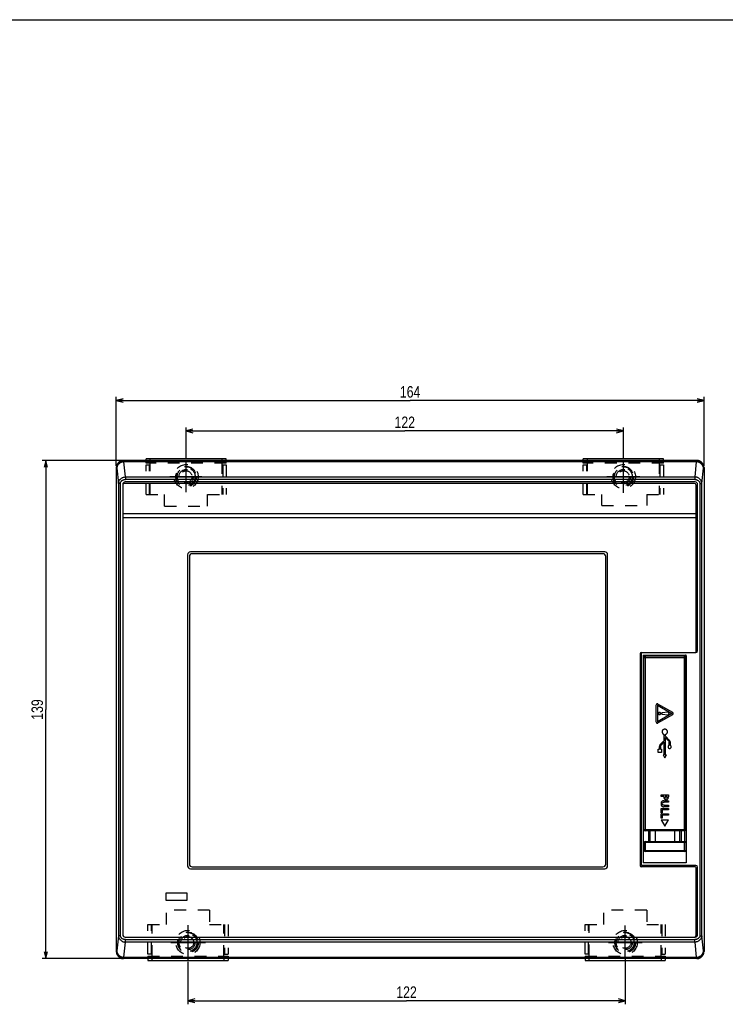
# Model space of a CAD drawing. Extents: x 0 to 594, y 0 to 420.
# Tile 4 of 4: x 127 to 324, y 145 to 420. Entities that reach past the tile are written whole.
import ezdxf
from ezdxf.enums import TextEntityAlignment as Align

# ---------------------------------------------------------------- set-up
doc = ezdxf.new("R2010")
doc.units = 0
doc.header["$LTSCALE"] = 32.67
doc.linetypes.add('CENTER', pattern=[0.6, 0.375, -0.075, 0.075, -0.075])
doc.linetypes.add('HIDDEN', pattern=[0.2, 0.1, -0.1])
doc.layers.get('0').update_dxf_attribs({"linetype": 'CONTINUOUS'})
for name, color, linetype in [('DEFAULT_1', 7, 'CENTER'), ('DEFAULT_2', 8, 'HIDDEN'), ('DIM', 7, 'CONTINUOUS')]:
    doc.layers.add(name, color=color, linetype=linetype)
doc.styles.get("Standard").update_dxf_attribs({"font": 'txt', "width": 0.8})
doc.dimstyles.get("Standard").update_dxf_attribs({"dimtxt": 2.5, "dimasz": 2.5, "dimexe": 1.25, "dimexo": 0.625, "dimtad": 1, "dimcen": 2.5, "dimazin": 3, "dimtfac": 1, "dimtmove": 0, "dimatfit": 3})

# ---------------------------------------------------------------- blocks, each defined once
blk = doc.blocks.new('_OPEN')
at = {"color": 0, "linetype": 'BYBLOCK'}
for p, q in [((0, 0), (-1, 0.26)), ((-1, -0.26), (0, 0)), ((-1, 0), (0, 0))]:
    blk.add_line(p, q, dxfattribs=at)
blk = doc.blocks.new('*D3')
at = {"layer": 'DIM', "color": 2, "linetype": 'CONTINUOUS'}
for p, q in [((153.65, 295.5), (153.65, 314.75)), ((153.65, 313.75), (235.65, 313.75)), ((317.65, 313.75), (235.65, 313.75)), ((317.65, 295.5), (317.65, 314.75))]:
    blk.add_line(p, q, dxfattribs=at)
at = {"layer": 'DIM', "color": 2, "linetype": 'CONTINUOUS', "xscale": 1.9, "yscale": 1.9, "zscale": 1.9, "rotation": 180}
blk.add_blockref('_OPEN', (153.65, 313.75), dxfattribs=at)
at = {"layer": 'DIM', "color": 2, "linetype": 'CONTINUOUS', "xscale": 1.9, "yscale": 1.9, "zscale": 1.9}
blk.add_blockref('_OPEN', (317.65, 313.75), dxfattribs=at)
at = {"layer": 'DIM', "color": 2, "linetype": 'CONTINUOUS', "width": 0.8}
blk.add_text('164', height=3.2, dxfattribs=at).set_placement((235.65, 314.55), align=Align.CENTER)
blk = doc.blocks.new('*D4')
at = {"layer": 'DIM', "color": 2, "linetype": 'CONTINUOUS'}
for p, q in [((173.15, 297.33), (173.15, 306.25)), ((173.15, 305.25), (234.15, 305.25)), ((295.15, 305.25), (234.15, 305.25)), ((295.15, 297.56), (295.15, 306.25))]:
    blk.add_line(p, q, dxfattribs=at)
at = {"layer": 'DIM', "color": 2, "linetype": 'CONTINUOUS', "xscale": 1.9, "yscale": 1.9, "zscale": 1.9, "rotation": 180}
blk.add_blockref('_OPEN', (173.15, 305.25), dxfattribs=at)
at = {"layer": 'DIM', "color": 2, "linetype": 'CONTINUOUS', "xscale": 1.9, "yscale": 1.9, "zscale": 1.9}
blk.add_blockref('_OPEN', (295.15, 305.25), dxfattribs=at)
at = {"layer": 'DIM', "color": 2, "linetype": 'CONTINUOUS', "width": 0.8}
blk.add_text('122', height=3.2, dxfattribs=at).set_placement((234.15, 306.05), align=Align.CENTER)
blk = doc.blocks.new('*D5')
at = {"layer": 'DIM', "color": 2, "linetype": 'CONTINUOUS'}
for p, q in [((155.15, 297), (133, 297)), ((134, 297), (134, 227.5)), ((134, 158), (134, 227.5)), ((155.15, 158), (133, 158))]:
    blk.add_line(p, q, dxfattribs=at)
at = {"layer": 'DIM', "color": 2, "linetype": 'CONTINUOUS', "xscale": 1.9, "yscale": 1.9, "zscale": 1.9}
for p, rotation in [((134, 297), 90), ((134, 158), 270)]:
    blk.add_blockref('_OPEN', p, dxfattribs=dict(at, rotation=rotation))
at = {"layer": 'DIM', "color": 2, "linetype": 'CONTINUOUS', "width": 0.8}
blk.add_text('139', height=3.2, rotation=90, dxfattribs=at).set_placement((133.2, 227.5), align=Align.CENTER)
blk = doc.blocks.new('*D6')
at = {"layer": 'DIM', "color": 2, "linetype": 'CONTINUOUS'}
for p, q in [((173.65, 157.07), (173.65, 145.25)), ((295.65, 157.94), (295.65, 145.25)), ((173.65, 146.25), (234.65, 146.25)), ((295.65, 146.25), (234.65, 146.25))]:
    blk.add_line(p, q, dxfattribs=at)
at = {"layer": 'DIM', "color": 2, "linetype": 'CONTINUOUS', "xscale": 1.9, "yscale": 1.9, "zscale": 1.9, "rotation": 180}
blk.add_blockref('_OPEN', (173.65, 146.25), dxfattribs=at)
at = {"layer": 'DIM', "color": 2, "linetype": 'CONTINUOUS', "xscale": 1.9, "yscale": 1.9, "zscale": 1.9}
blk.add_blockref('_OPEN', (295.65, 146.25), dxfattribs=at)
at = {"layer": 'DIM', "color": 2, "linetype": 'CONTINUOUS', "width": 0.8}
blk.add_text('122', height=3.2, dxfattribs=at).set_placement((234.65, 147.05), align=Align.CENTER)

msp = doc.modelspace()

# ---------------------------------------------------------------- linework, layer by layer
at = {"color": 7, "linetype": 'CONTINUOUS'}
for p, q in [((0, 420), (594, 420)), ((315.653, 296.997), (155.653, 296.997)), ((161.953, 296.497), (161.953, 297.497)), ((184.353, 297.497), (161.953, 297.497)), ((161.953, 296.997), (161.953, 297.497)), ((184.353, 297.497), (161.953, 297.497)), ((163.153, 296.497), (163.153, 297.497)), ((163.153, 296.997), (163.153, 297.497)), ((183.153, 297.497), (183.153, 296.497)), ((183.153, 297.497), (183.153, 296.997)), ((184.353, 296.497), (184.353, 297.497)), ((184.353, 296.997), (184.353, 297.497)), ((283.953, 296.497), (283.953, 297.497)), ((306.353, 297.497), (283.953, 297.497)), ((283.953, 296.997), (283.953, 297.497)), ((306.353, 297.497), (283.953, 297.497)), ((285.153, 296.497), (285.153, 297.497)), ((285.153, 296.997), (285.153, 297.497)), ((305.153, 297.497), (305.153, 296.497)), ((305.153, 297.497), (305.153, 296.997)), ((306.353, 296.497), (306.353, 297.497)), ((306.353, 296.997), (306.353, 297.497)), ((153.653, 294.997), (153.653, 159.997)), ((317.653, 294.997), (317.653, 159.997)), ((155.453, 290.297), (155.453, 164.697)), ((314.953, 290.597), (155.953, 290.597)), ((315.153, 290.997), (156.153, 290.997)), ((315.453, 243.697), (315.453, 290.097)), ((315.853, 243.897), (315.853, 290.297)), ((315.453, 282.097), (155.453, 282.097)), ((155.453, 281.097), (315.453, 281.097)), ((173.553, 270.697), (173.553, 183.897)), ((174.053, 270.197), (174.053, 184.397)), ((289.953, 271.497), (174.353, 271.497)), ((289.453, 270.997), (174.853, 270.997)), ((290.253, 184.397), (290.253, 270.197)), ((290.753, 183.897), (290.753, 270.697)), ((299.803, 243.097), (299.803, 183.897)), ((300.103, 243.397), (315.353, 243.397)), ((300.203, 184.097), (300.203, 243.297)), ((300.703, 242.697), (312.503, 242.697)), ((300.703, 242.697), (300.703, 184.697)), ((300.903, 193.997), (300.903, 242.097)), ((312.203, 242.397), (301.203, 242.397)), ((302.903, 242.697), (302.903, 242.397)), ((310.503, 242.397), (310.503, 242.697)), ((312.503, 193.997), (312.503, 242.097)), ((312.703, 242.497), (312.703, 184.697)), ((300.703, 238.047), (300.903, 238.047)), ((300.903, 235.297), (300.703, 235.297)), ((312.703, 235.297), (312.503, 235.297)), ((300.703, 233.297), (300.903, 233.297)), ((312.503, 233.297), (312.703, 233.297)), ((304.347, 224.005), (304.347, 228.793)), ((304.7, 228.719), (308.661, 226.398)), ((304.7, 228.719), (304.7, 224.076)), ((308.906, 226.64), (304.801, 229.045)), ((300.703, 227.697), (300.903, 227.697)), ((308.661, 226.398), (304.7, 224.076)), ((304.801, 223.752), (308.906, 226.156)), ((307.544, 226.756), (305.992, 226.583)), ((305.992, 226.215), (307.544, 226.042)), ((312.503, 227.697), (312.703, 227.697)), ((306.555, 219.056), (306.555, 220.549)), ((306.853, 220.549), (306.853, 220.335)), ((308.04, 218.894), (306.975, 220.025)), ((305.207, 216.413), (305.207, 217.206)), ((306.434, 218.748), (305.368, 217.616)), ((305.503, 217.148), (305.503, 216.413)), ((305.624, 217.456), (306.555, 218.446)), ((306.555, 214.837), (306.555, 218.446)), ((306.853, 219.722), (307.783, 218.732)), ((306.853, 219.722), (306.853, 214.837)), ((307.906, 217.512), (307.906, 218.424)), ((308.202, 218.484), (308.202, 217.512)), ((304.903, 216.413), (305.207, 216.413)), ((304.903, 215.513), (304.903, 216.413)), ((305.805, 215.513), (304.903, 215.513)), ((305.503, 216.413), (305.805, 216.413)), ((305.805, 216.413), (305.805, 215.513)), ((306.254, 214.837), (306.555, 214.837)), ((306.254, 214.837), (306.704, 214.06)), ((306.704, 214.06), (307.155, 214.837)), ((306.853, 214.837), (307.155, 214.837)), ((300.903, 206.697), (300.703, 206.697)), ((312.703, 206.697), (312.503, 206.697)), ((305.703, 203.684), (307.702, 203.684)), ((305.703, 203.283), (305.703, 203.684)), ((307.702, 203.684), (307.702, 203.176)), ((306.462, 203.283), (305.703, 203.283)), ((306.425, 202.025), (307.702, 202.025)), ((306.462, 203.114), (306.462, 203.283)), ((307.702, 201.624), (306.548, 201.624)), ((306.548, 200.794), (307.702, 200.794)), ((307.387, 203.283), (306.777, 203.283)), ((306.777, 203.283), (306.777, 203.142)), ((307.387, 203.142), (307.387, 203.283)), ((307.702, 202.025), (307.702, 201.624)), ((307.702, 200.794), (307.702, 200.393)), ((305.703, 199.893), (307.702, 199.893)), ((305.703, 198.716), (305.703, 199.893)), ((306.018, 198.716), (305.703, 198.716)), ((305.703, 198.407), (307.702, 198.407)), ((305.703, 197.23), (305.703, 198.407)), ((307.702, 199.492), (306.018, 199.492)), ((306.018, 199.492), (306.018, 198.716)), ((307.702, 198.006), (306.018, 198.006)), ((306.018, 198.006), (306.018, 197.23)), ((307.702, 200.393), (306.425, 200.393)), ((307.702, 199.893), (307.702, 199.492)), ((307.702, 198.407), (307.702, 198.006)), ((306.018, 197.23), (305.703, 197.23)), ((305.703, 196.707), (307.704, 196.707)), ((305.703, 196.707), (306.703, 194.974)), ((306.703, 194.974), (307.704, 196.707)), ((312.203, 193.697), (301.203, 193.697)), ((302.248, 190.697), (302.248, 193.697)), ((303.998, 193.697), (303.998, 190.697)), ((309.498, 190.697), (309.498, 193.697)), ((311.248, 193.697), (311.248, 190.697)), ((300.948, 188.197), (300.948, 190.397)), ((301.248, 190.697), (312.248, 190.697)), ((312.548, 190.397), (312.548, 188.197)), ((300.703, 188.697), (300.948, 188.697)), ((312.248, 187.897), (301.248, 187.897)), ((312.548, 188.697), (312.703, 188.697)), ((312.703, 184.697), (300.703, 184.697)), ((174.353, 183.097), (289.953, 183.097)), ((174.853, 183.597), (289.453, 183.597)), ((315.153, 183.597), (300.103, 183.597)), ((315.353, 183.997), (300.303, 183.997)), ((315.453, 164.497), (315.453, 183.297)), ((315.853, 164.697), (315.853, 183.497)), ((167.453, 176.297), (167.453, 174.297)), ((173.453, 176.297), (167.453, 176.297)), ((173.453, 174.297), (173.453, 176.297)), ((167.453, 174.297), (173.453, 174.297)), ((156.153, 163.997), (315.153, 163.997)), ((315.653, 157.997), (155.653, 157.997)), ((162.453, 158.497), (162.453, 157.497)), ((162.453, 157.997), (162.453, 157.497)), ((162.453, 157.497), (184.853, 157.497)), ((162.453, 157.497), (184.853, 157.497)), ((163.653, 157.497), (163.653, 158.497)), ((163.653, 157.497), (163.653, 157.997)), ((183.653, 158.497), (183.653, 157.497)), ((183.653, 157.997), (183.653, 157.497)), ((184.853, 158.497), (184.853, 157.497)), ((184.853, 157.997), (184.853, 157.497)), ((284.453, 158.497), (284.453, 157.497)), ((284.453, 157.997), (284.453, 157.497)), ((284.453, 157.497), (306.853, 157.497)), ((284.453, 157.497), (306.853, 157.497)), ((285.653, 157.497), (285.653, 158.497)), ((285.653, 157.497), (285.653, 157.997)), ((305.653, 158.497), (305.653, 157.497)), ((305.653, 157.997), (305.653, 157.497)), ((306.853, 158.497), (306.853, 157.497)), ((306.853, 157.997), (306.853, 157.497))]:
    msp.add_line(p, q, dxfattribs=at)
at = {"color": 9, "linetype": 'CONTINUOUS'}
for p, q in [((155.748, 296.903), (155.653, 296.997)), ((155.811, 296.903), (155.748, 296.903)), ((155.811, 296.903), (155.811, 296.615)), ((155.811, 296.903), (315.559, 296.903)), ((315.495, 296.615), (315.495, 296.903)), ((315.653, 296.997), (315.559, 296.903)), ((153.653, 294.997), (153.785, 294.866)), ((153.785, 294.866), (154.234, 290.592)), ((155.811, 296.615), (155.713, 296.613)), ((156.253, 292.412), (155.811, 296.615)), ((315.495, 296.615), (155.811, 296.615)), ((315.495, 296.615), (315.054, 292.412)), ((315.594, 296.613), (315.495, 296.615)), ((317.073, 290.595), (317.522, 294.866)), ((317.522, 294.866), (317.653, 294.997)), ((156.253, 292.412), (156.254, 292.278)), ((156.253, 292.412), (315.054, 292.412)), ((314.431, 291.704), (156.253, 291.705)), ((156.254, 292.278), (156.255, 292.127)), ((156.255, 292.127), (156.255, 291.963)), ((315.054, 291.705), (314.431, 291.704)), ((315.054, 292.412), (315.053, 292.204)), ((315.053, 292.204), (315.054, 291.705)), ((154.234, 290.592), (154.236, 290.428)), ((154.236, 290.428), (154.237, 290.217)), ((154.237, 290.217), (154.237, 164.765)), ((317.07, 290.23), (317.071, 290.435)), ((317.07, 164.778), (317.07, 290.23)), ((317.071, 290.435), (317.073, 290.595)), ((312.503, 241.897), (300.903, 241.897)), ((301.203, 242.397), (301.203, 193.697)), ((312.203, 193.697), (312.203, 242.397)), ((312.503, 242.697), (312.503, 242.097)), ((300.703, 240.697), (300.903, 240.697)), ((312.503, 240.697), (312.703, 240.697)), ((300.703, 237.944), (300.903, 237.944)), ((300.703, 237.59), (300.903, 237.59)), ((312.503, 237.997), (312.703, 237.997)), ((300.903, 193.997), (312.503, 193.997)), ((302.548, 193.697), (302.548, 190.697)), ((310.948, 190.697), (310.948, 193.697)), ((312.303, 190.692), (312.303, 193.715)), ((312.548, 190.397), (300.948, 190.397)), ((301.248, 190.697), (301.248, 187.897)), ((312.248, 187.897), (312.248, 190.697)), ((300.948, 188.197), (312.548, 188.197)), ((154.234, 164.4), (153.785, 160.129)), ((154.236, 164.56), (154.234, 164.4)), ((154.237, 164.765), (154.236, 164.56)), ((155.811, 158.379), (156.253, 162.583)), ((156.254, 162.79), (156.253, 163.29)), ((156.253, 163.29), (315.054, 163.29)), ((156.253, 162.583), (156.254, 162.79)), ((315.054, 162.583), (156.253, 162.583)), ((315.052, 162.868), (315.052, 163.031)), ((315.053, 162.717), (315.052, 162.868)), ((315.054, 162.583), (315.053, 162.717)), ((315.054, 162.583), (315.495, 158.379)), ((317.071, 164.567), (317.07, 164.778)), ((317.073, 164.403), (317.071, 164.567)), ((317.522, 160.129), (317.073, 164.403)), ((153.785, 160.129), (153.653, 159.997)), ((317.653, 159.997), (317.522, 160.129)), ((155.653, 157.997), (155.748, 158.092)), ((155.713, 158.382), (155.811, 158.379)), ((315.495, 158.092), (155.748, 158.092)), ((155.811, 158.379), (155.811, 158.092)), ((155.811, 158.379), (315.495, 158.379)), ((315.495, 158.379), (315.594, 158.382)), ((315.495, 158.092), (315.495, 158.379)), ((315.495, 158.092), (315.559, 158.092)), ((315.559, 158.092), (315.653, 157.997))]:
    msp.add_line(p, q, dxfattribs=at)
at = {"color": 7, "linetype": 'CONTINUOUS'}
for points in [[(155.653, 296.997), (155.511, 296.992), (155.369, 296.977), (155.228, 296.952), (155.09, 296.916), (154.954, 296.871), (154.823, 296.817), (154.695, 296.753), (154.572, 296.68), (154.455, 296.598), (154.344, 296.509), (154.239, 296.412), (154.142, 296.307), (154.052, 296.196), (153.971, 296.079), (153.898, 295.956), (153.834, 295.828), (153.78, 295.696), (153.734, 295.561), (153.699, 295.423), (153.674, 295.282), (153.659, 295.14), (153.653, 294.997)], [(317.653, 294.997), (317.648, 295.14), (317.633, 295.282), (317.608, 295.423), (317.572, 295.561), (317.527, 295.696), (317.473, 295.828), (317.409, 295.956), (317.336, 296.079), (317.254, 296.196), (317.165, 296.307), (317.068, 296.412), (316.963, 296.509), (316.852, 296.599), (316.735, 296.68), (316.612, 296.753), (316.484, 296.817), (316.352, 296.871), (316.217, 296.916), (316.079, 296.952), (315.938, 296.977), (315.796, 296.992), (315.653, 296.997)], [(312.503, 235.997), (312.527, 235.998), (312.551, 235.999), (312.574, 236), (312.596, 236.002), (312.616, 236.004), (312.635, 236.007), (312.652, 236.011), (312.667, 236.014), (312.68, 236.019), (312.69, 236.023), (312.698, 236.028), (312.702, 236.033), (312.703, 236.037)], [(304.464, 229.053), (304.434, 229.028), (304.406, 228.995), (304.382, 228.954), (304.363, 228.906), (304.351, 228.852), (304.347, 228.793)], [(304.801, 229.045), (304.747, 229.072), (304.694, 229.089), (304.643, 229.098), (304.594, 229.098), (304.548, 229.09), (304.504, 229.075), (304.464, 229.053)], [(305.537, 226.4), (305.533, 226.453), (305.52, 226.505), (305.498, 226.553), (305.469, 226.598), (305.433, 226.637), (305.391, 226.67), (305.344, 226.695), (305.294, 226.712), (305.242, 226.72), (305.189, 226.72), (305.138, 226.711), (305.088, 226.694), (305.042, 226.669), (305.001, 226.636), (304.965, 226.597), (304.936, 226.553), (304.915, 226.504), (304.902, 226.452), (304.898, 226.399)], [(304.898, 226.399), (304.902, 226.345), (304.915, 226.293), (304.937, 226.244), (304.966, 226.2), (305.002, 226.161), (305.044, 226.128), (305.091, 226.103), (305.141, 226.086), (305.192, 226.078), (305.244, 226.078), (305.296, 226.087), (305.345, 226.104), (305.391, 226.129), (305.433, 226.162), (305.469, 226.201), (305.498, 226.245), (305.519, 226.294), (305.533, 226.346), (305.537, 226.4)], [(305.992, 226.583), (305.959, 226.578), (305.927, 226.566), (305.898, 226.548), (305.872, 226.525), (305.851, 226.498), (305.836, 226.467), (305.826, 226.435), (305.823, 226.4), (305.826, 226.366), (305.836, 226.333), (305.851, 226.302), (305.872, 226.275), (305.897, 226.252), (305.926, 226.233), (305.959, 226.221), (305.992, 226.215)], [(307.544, 226.042), (307.601, 226.049), (307.656, 226.066), (307.708, 226.091), (307.755, 226.124), (307.797, 226.165), (307.831, 226.211), (307.858, 226.262), (307.876, 226.317), (307.884, 226.373), (307.884, 226.43), (307.875, 226.486), (307.857, 226.539), (307.83, 226.59), (307.796, 226.635), (307.755, 226.675), (307.708, 226.708), (307.656, 226.733), (307.601, 226.749), (307.544, 226.756)], [(309.06, 226.398), (309.057, 226.436), (309.047, 226.476), (309.031, 226.515), (309.008, 226.552), (308.979, 226.585), (308.945, 226.615), (308.906, 226.64)], [(308.906, 226.156), (308.946, 226.182), (308.981, 226.212), (309.01, 226.245), (309.033, 226.282), (309.048, 226.321), (309.057, 226.36), (309.06, 226.398)], [(304.347, 224.005), (304.351, 223.945), (304.363, 223.89), (304.382, 223.842), (304.407, 223.801), (304.435, 223.769), (304.464, 223.745)], [(304.464, 223.745), (304.504, 223.723), (304.546, 223.708), (304.592, 223.7), (304.641, 223.7), (304.693, 223.708), (304.746, 223.725), (304.801, 223.752)], [(306.51, 222.01), (306.415, 221.978), (306.324, 221.933), (306.241, 221.876), (306.166, 221.808), (306.101, 221.731), (306.046, 221.646), (306.003, 221.554), (305.974, 221.456), (305.957, 221.356), (305.954, 221.255), (305.965, 221.154), (305.989, 221.056), (306.026, 220.963), (306.075, 220.876), (306.135, 220.795), (306.205, 220.723), (306.284, 220.662), (306.371, 220.611), (306.462, 220.573), (306.555, 220.549)], [(306.853, 220.549), (306.945, 220.573), (307.036, 220.61), (307.122, 220.661), (307.202, 220.722), (307.273, 220.795), (307.334, 220.876), (307.384, 220.965), (307.421, 221.06), (307.445, 221.157), (307.456, 221.256), (307.453, 221.354), (307.437, 221.451), (307.408, 221.546), (307.367, 221.638), (307.313, 221.724), (307.248, 221.803), (307.174, 221.871), (307.092, 221.928), (307.002, 221.974), (306.907, 222.008), (306.809, 222.029), (306.709, 222.036), (306.609, 222.03), (306.51, 222.01)], [(306.975, 220.025), (306.932, 220.078), (306.898, 220.138), (306.874, 220.202), (306.859, 220.268), (306.853, 220.335)], [(305.368, 217.616), (305.321, 217.559), (305.281, 217.496), (305.249, 217.428), (305.226, 217.356), (305.211, 217.282), (305.207, 217.206)], [(305.503, 217.148), (305.508, 217.213), (305.523, 217.278), (305.548, 217.341), (305.582, 217.401), (305.624, 217.456)], [(306.555, 219.056), (306.55, 218.99), (306.535, 218.925), (306.51, 218.861), (306.476, 218.802), (306.434, 218.748)], [(307.906, 217.512), (307.842, 217.484), (307.785, 217.447), (307.734, 217.403), (307.69, 217.351), (307.654, 217.292), (307.627, 217.227), (307.61, 217.16), (307.604, 217.09), (307.609, 217.021), (307.624, 216.954), (307.649, 216.891), (307.683, 216.833), (307.723, 216.782), (307.77, 216.737), (307.823, 216.7), (307.883, 216.671), (307.949, 216.65), (308.018, 216.639), (308.088, 216.639), (308.159, 216.65), (308.226, 216.671)], [(307.783, 218.732), (307.824, 218.682), (307.858, 218.625), (307.884, 218.561), (307.9, 218.494), (307.906, 218.424)], [(308.202, 218.484), (308.197, 218.559), (308.183, 218.633), (308.16, 218.705), (308.127, 218.773), (308.087, 218.836), (308.04, 218.894)], [(308.226, 216.671), (308.287, 216.702), (308.341, 216.739), (308.386, 216.783), (308.425, 216.833), (308.457, 216.888), (308.482, 216.949), (308.498, 217.015), (308.504, 217.085), (308.498, 217.155), (308.482, 217.224), (308.456, 217.29), (308.42, 217.349), (308.376, 217.401), (308.325, 217.446), (308.266, 217.484), (308.202, 217.512)], [(306.425, 202.025), (306.302, 202.019), (306.193, 202.003), (306.099, 201.976), (306.016, 201.941), (305.945, 201.898), (305.882, 201.847), (305.828, 201.787), (305.78, 201.716), (305.739, 201.632), (305.705, 201.53), (305.682, 201.41), (305.67, 201.277), (305.67, 201.141), (305.682, 201.008), (305.706, 200.888), (305.739, 200.786), (305.78, 200.701), (305.828, 200.631), (305.883, 200.571), (305.945, 200.52), (306.016, 200.477), (306.099, 200.442), (306.193, 200.415), (306.301, 200.399), (306.425, 200.393)], [(306.548, 200.794), (306.442, 200.798), (306.35, 200.809), (306.271, 200.827), (306.202, 200.852), (306.145, 200.883), (306.097, 200.919), (306.059, 200.96), (306.029, 201.006), (306.007, 201.058), (305.992, 201.116), (305.985, 201.183), (305.986, 201.252), (305.995, 201.319), (306.014, 201.38), (306.041, 201.433), (306.075, 201.478), (306.118, 201.517), (306.167, 201.549), (306.224, 201.575), (306.289, 201.596), (306.363, 201.612), (306.449, 201.621), (306.548, 201.624)], [(306.462, 203.114), (306.469, 202.975), (306.486, 202.854), (306.514, 202.75), (306.55, 202.661), (306.593, 202.585), (306.643, 202.521), (306.7, 202.467), (306.765, 202.422), (306.841, 202.386), (306.925, 202.361), (307.018, 202.347), (307.116, 202.343), (307.211, 202.351), (307.296, 202.371), (307.371, 202.4), (307.436, 202.438), (307.494, 202.486), (307.545, 202.545), (307.59, 202.615), (307.629, 202.698), (307.66, 202.794), (307.683, 202.905), (307.697, 203.032), (307.702, 203.176)], [(307.387, 203.142), (307.383, 203.065), (307.372, 202.998), (307.354, 202.941), (307.33, 202.892), (307.301, 202.852), (307.266, 202.819), (307.226, 202.794), (307.181, 202.776), (307.13, 202.765), (307.074, 202.761), (307.018, 202.765), (306.969, 202.777), (306.926, 202.795), (306.889, 202.82), (306.856, 202.853), (306.829, 202.894), (306.807, 202.942), (306.791, 202.999), (306.781, 203.065), (306.777, 203.142)], [(153.653, 159.997), (153.659, 159.855), (153.674, 159.713), (153.699, 159.572), (153.734, 159.434), (153.78, 159.298), (153.834, 159.166), (153.898, 159.039), (153.971, 158.916), (154.052, 158.799), (154.142, 158.688), (154.239, 158.583), (154.344, 158.486), (154.455, 158.396), (154.572, 158.315), (154.695, 158.242), (154.823, 158.178), (154.954, 158.124), (155.09, 158.078), (155.228, 158.043), (155.369, 158.018), (155.511, 158.003), (155.653, 157.997)], [(315.653, 157.997), (315.796, 158.003), (315.938, 158.018), (316.079, 158.043), (316.217, 158.078), (316.352, 158.124), (316.484, 158.178), (316.612, 158.242), (316.735, 158.315), (316.852, 158.396), (316.963, 158.486), (317.068, 158.583), (317.165, 158.688), (317.255, 158.799), (317.336, 158.916), (317.409, 159.039), (317.473, 159.166), (317.527, 159.298), (317.572, 159.434), (317.608, 159.572), (317.633, 159.713), (317.648, 159.855), (317.653, 159.997)]]:
    msp.add_lwpolyline(points, dxfattribs=at)
at = {"color": 9, "linetype": 'CONTINUOUS'}
for points in [[(155.748, 296.903), (155.676, 296.901), (155.604, 296.897), (155.532, 296.89), (155.46, 296.881), (155.389, 296.869), (155.318, 296.854), (155.248, 296.837), (155.179, 296.817), (155.11, 296.795), (155.042, 296.77), (154.975, 296.743), (154.91, 296.714), (154.845, 296.681), (154.782, 296.647), (154.719, 296.61), (154.659, 296.571), (154.599, 296.53), (154.542, 296.487), (154.486, 296.442), (154.432, 296.395), (154.379, 296.345), (154.328, 296.294), (154.28, 296.241), (154.233, 296.186), (154.187, 296.129), (154.144, 296.071), (154.103, 296.01), (154.064, 295.948), (154.028, 295.885), (153.994, 295.821), (153.959, 295.747), (153.927, 295.673), (153.902, 295.607), (153.879, 295.541), (153.858, 295.472), (153.84, 295.404), (153.825, 295.335), (153.812, 295.268), (153.804, 295.219), (153.798, 295.171), (153.793, 295.133), (153.79, 295.095), (153.787, 295.052), (153.785, 295.01), (153.784, 294.962), (153.784, 294.919), (153.784, 294.888), (153.785, 294.866)], [(155.713, 296.613), (155.717, 296.671), (155.721, 296.723), (155.725, 296.77), (155.73, 296.81), (155.734, 296.843), (155.739, 296.87), (155.743, 296.89), (155.748, 296.903)], [(317.522, 294.866), (317.523, 294.917), (317.522, 295.002), (317.518, 295.084), (317.509, 295.173), (317.494, 295.276), (317.475, 295.369), (317.447, 295.479), (317.409, 295.596), (317.374, 295.688), (317.328, 295.791), (317.27, 295.901), (317.2, 296.016), (317.126, 296.12), (317.042, 296.224), (316.947, 296.326), (316.844, 296.422), (316.735, 296.51), (316.619, 296.59), (316.499, 296.662), (316.373, 296.725), (316.243, 296.779), (316.11, 296.823), (315.974, 296.858), (315.837, 296.883), (315.699, 296.898), (315.559, 296.903)], [(315.594, 296.613), (315.59, 296.671), (315.586, 296.723), (315.582, 296.77), (315.577, 296.81), (315.573, 296.843), (315.568, 296.87), (315.564, 296.89), (315.559, 296.903)], [(155.713, 296.613), (155.572, 296.605), (155.433, 296.586), (155.294, 296.557), (155.159, 296.518), (155.027, 296.47), (154.897, 296.412), (154.772, 296.344), (154.651, 296.266), (154.536, 296.181), (154.424, 296.085), (154.319, 295.979), (154.221, 295.867), (154.121, 295.733), (154.043, 295.611), (153.988, 295.511), (153.947, 295.428), (153.906, 295.335), (153.875, 295.255), (153.85, 295.18), (153.828, 295.103), (153.811, 295.033), (153.798, 294.969), (153.79, 294.913), (153.785, 294.866)], [(317.522, 294.866), (317.517, 294.912), (317.51, 294.962), (317.499, 295.019), (317.484, 295.083), (317.463, 295.16), (317.435, 295.245), (317.403, 295.329), (317.367, 295.412), (317.32, 295.509), (317.256, 295.623), (317.2, 295.712), (317.133, 295.807), (317.051, 295.909), (316.956, 296.013), (316.859, 296.107), (316.754, 296.194), (316.644, 296.275), (316.526, 296.349), (316.401, 296.416), (316.27, 296.474), (316.137, 296.522), (316.002, 296.56), (315.867, 296.587), (315.731, 296.605), (315.594, 296.613)], [(154.234, 290.592), (154.241, 290.699), (154.256, 290.809), (154.281, 290.921), (154.315, 291.037), (154.355, 291.144), (154.403, 291.251), (154.461, 291.361), (154.531, 291.474), (154.608, 291.581), (154.695, 291.687), (154.792, 291.79), (154.897, 291.888), (155.01, 291.979), (155.131, 292.064), (155.257, 292.14), (155.39, 292.208), (155.527, 292.267), (155.668, 292.316), (155.812, 292.355), (155.959, 292.384), (156.106, 292.403), (156.253, 292.412)], [(154.76, 290.592), (154.774, 290.669), (154.796, 290.751), (154.825, 290.83), (154.861, 290.911), (154.905, 290.992), (154.955, 291.07), (155.015, 291.149), (155.084, 291.227), (155.159, 291.301), (155.241, 291.37), (155.33, 291.435), (155.427, 291.495), (155.53, 291.549), (155.639, 291.595), (155.752, 291.634), (155.873, 291.666), (155.998, 291.688), (156.125, 291.701), (156.253, 291.705)], [(156.255, 291.963), (156.254, 291.792), (156.253, 291.705)], [(317.073, 290.595), (317.066, 290.702), (317.051, 290.812), (317.026, 290.925), (316.992, 291.041), (316.952, 291.148), (316.904, 291.256), (316.845, 291.366), (316.775, 291.478), (316.698, 291.586), (316.611, 291.691), (316.514, 291.794), (316.409, 291.891), (316.296, 291.982), (316.175, 292.066), (316.049, 292.142), (315.917, 292.209), (315.78, 292.268), (315.639, 292.317), (315.495, 292.356), (315.349, 292.385), (315.201, 292.403), (315.054, 292.412)], [(315.054, 291.705), (315.183, 291.7), (315.31, 291.687), (315.434, 291.664), (315.553, 291.633), (315.666, 291.594), (315.774, 291.548), (315.878, 291.493), (315.977, 291.432), (316.071, 291.363), (316.157, 291.289), (316.237, 291.208), (316.31, 291.121), (316.372, 291.034), (316.425, 290.945), (316.47, 290.853), (316.503, 290.764), (316.529, 290.676), (316.544, 290.595)], [(154.76, 290.592), (154.709, 290.598), (154.658, 290.604), (154.608, 290.609), (154.562, 290.613), (154.516, 290.616), (154.472, 290.619), (154.431, 290.62), (154.393, 290.62), (154.358, 290.619), (154.325, 290.617), (154.298, 290.614), (154.275, 290.61), (154.256, 290.605), (154.242, 290.599), (154.234, 290.592)], [(154.76, 290.592), (154.75, 290.515), (154.743, 290.428), (154.738, 290.329), (154.735, 290.217), (154.734, 290.092), (154.734, 164.883)], [(316.544, 290.595), (316.595, 290.602), (316.646, 290.608), (316.697, 290.613), (316.743, 290.617), (316.789, 290.621), (316.833, 290.623), (316.875, 290.624), (316.913, 290.624), (316.949, 290.623), (316.981, 290.621), (317.009, 290.618), (317.032, 290.614), (317.051, 290.608), (317.065, 290.602), (317.073, 290.595)], [(316.572, 290.112), (316.571, 290.231), (316.568, 290.339), (316.562, 290.435), (316.554, 290.521), (316.544, 290.595)], [(316.547, 164.403), (316.556, 164.48), (316.564, 164.567), (316.569, 164.666), (316.572, 164.778), (316.573, 164.903), (316.572, 290.112)], [(312.503, 237.613), (312.53, 237.613), (312.555, 237.615), (312.58, 237.619), (312.603, 237.623), (312.625, 237.629), (312.645, 237.635), (312.662, 237.643), (312.677, 237.651), (312.688, 237.66), (312.697, 237.67), (312.702, 237.68), (312.703, 237.69)], [(154.734, 164.883), (154.736, 164.764), (154.739, 164.656), (154.745, 164.559), (154.753, 164.474), (154.763, 164.4)], [(154.234, 164.4), (154.241, 164.292), (154.256, 164.182), (154.28, 164.07), (154.315, 163.954), (154.355, 163.847), (154.403, 163.739), (154.462, 163.629), (154.531, 163.517), (154.609, 163.409), (154.695, 163.304), (154.793, 163.201), (154.898, 163.104), (155.011, 163.013), (155.132, 162.929), (155.258, 162.853), (155.39, 162.785), (155.527, 162.727), (155.668, 162.678), (155.812, 162.639), (155.958, 162.61), (156.106, 162.591), (156.253, 162.583)], [(154.763, 164.4), (154.712, 164.393), (154.66, 164.387), (154.61, 164.381), (154.563, 164.377), (154.518, 164.374), (154.474, 164.372), (154.432, 164.371), (154.394, 164.37), (154.358, 164.371), (154.326, 164.374), (154.298, 164.377), (154.275, 164.381), (154.256, 164.386), (154.242, 164.393), (154.234, 164.4)], [(156.253, 163.29), (156.124, 163.295), (155.997, 163.308), (155.873, 163.331), (155.754, 163.362), (155.641, 163.401), (155.533, 163.447), (155.429, 163.501), (155.33, 163.563), (155.236, 163.632), (155.15, 163.706), (155.07, 163.787), (154.997, 163.874), (154.935, 163.961), (154.882, 164.05), (154.837, 164.142), (154.803, 164.23), (154.778, 164.319), (154.763, 164.4)], [(315.052, 163.031), (315.053, 163.203), (315.054, 163.29)], [(317.073, 164.403), (317.066, 164.296), (317.051, 164.186), (317.026, 164.073), (316.992, 163.958), (316.952, 163.851), (316.904, 163.744), (316.846, 163.633), (316.776, 163.521), (316.699, 163.413), (316.612, 163.308), (316.515, 163.204), (316.41, 163.107), (316.297, 163.016), (316.176, 162.931), (316.05, 162.855), (315.917, 162.787), (315.78, 162.728), (315.639, 162.679), (315.495, 162.64), (315.348, 162.611), (315.201, 162.592), (315.054, 162.583)], [(316.547, 164.403), (316.533, 164.325), (316.511, 164.244), (316.482, 164.165), (316.446, 164.084), (316.402, 164.003), (316.352, 163.925), (316.292, 163.846), (316.223, 163.768), (316.148, 163.694), (316.066, 163.625), (315.977, 163.559), (315.88, 163.5), (315.777, 163.446), (315.668, 163.4), (315.555, 163.361), (315.433, 163.329), (315.309, 163.307), (315.182, 163.294), (315.054, 163.29)], [(316.547, 164.403), (316.598, 164.396), (316.649, 164.39), (316.699, 164.385), (316.745, 164.381), (316.791, 164.378), (316.834, 164.376), (316.876, 164.375), (316.914, 164.375), (316.949, 164.376), (316.981, 164.378), (317.009, 164.381), (317.032, 164.385), (317.051, 164.39), (317.065, 164.396), (317.073, 164.403)], [(153.785, 160.129), (153.784, 160.078), (153.785, 159.993), (153.789, 159.911), (153.798, 159.822), (153.813, 159.719), (153.832, 159.626), (153.86, 159.516), (153.898, 159.399), (153.933, 159.306), (153.979, 159.204), (154.037, 159.093), (154.107, 158.978), (154.18, 158.875), (154.265, 158.771), (154.359, 158.669), (154.463, 158.573), (154.572, 158.484), (154.688, 158.404), (154.808, 158.333), (154.934, 158.27), (155.064, 158.216), (155.197, 158.172), (155.333, 158.137), (155.47, 158.112), (155.608, 158.097), (155.748, 158.092)], [(153.785, 160.129), (153.79, 160.083), (153.797, 160.033), (153.808, 159.975), (153.823, 159.911), (153.844, 159.835), (153.872, 159.75), (153.904, 159.666), (153.94, 159.582), (153.987, 159.485), (154.051, 159.371), (154.107, 159.282), (154.174, 159.188), (154.256, 159.086), (154.351, 158.982), (154.448, 158.888), (154.552, 158.801), (154.663, 158.72), (154.78, 158.646), (154.906, 158.579), (155.037, 158.521), (155.17, 158.473), (155.305, 158.435), (155.44, 158.407), (155.576, 158.39), (155.713, 158.382)], [(315.559, 158.092), (315.631, 158.093), (315.703, 158.098), (315.776, 158.104), (315.848, 158.114), (315.919, 158.126), (315.99, 158.141), (316.059, 158.158), (316.128, 158.177), (316.198, 158.2), (316.266, 158.225), (316.333, 158.252), (316.4, 158.282), (316.464, 158.315), (316.528, 158.349), (316.59, 158.386), (316.651, 158.425), (316.71, 158.466), (316.767, 158.509), (316.823, 158.555), (316.877, 158.602), (316.93, 158.651), (316.98, 158.703), (317.029, 158.756), (317.076, 158.81), (317.121, 158.868), (317.164, 158.927), (317.206, 158.987), (317.244, 159.05), (317.281, 159.113), (317.314, 159.177), (317.349, 159.251), (317.381, 159.325), (317.406, 159.391), (317.429, 159.457), (317.45, 159.526), (317.468, 159.594), (317.483, 159.662), (317.496, 159.729), (317.503, 159.777), (317.51, 159.825), (317.514, 159.863), (317.517, 159.901), (317.52, 159.944), (317.522, 159.985), (317.523, 160.033), (317.523, 160.076), (317.523, 160.107), (317.522, 160.129)], [(315.594, 158.382), (315.734, 158.39), (315.873, 158.409), (316.011, 158.437), (316.146, 158.476), (316.278, 158.524), (316.407, 158.582), (316.531, 158.649), (316.651, 158.725), (316.765, 158.809), (316.875, 158.903), (316.979, 159.006), (317.076, 159.116), (317.176, 159.247), (317.256, 159.371), (317.314, 159.474), (317.357, 159.56), (317.4, 159.657), (317.431, 159.739), (317.457, 159.816), (317.48, 159.895), (317.497, 159.965), (317.509, 160.028), (317.517, 160.083), (317.522, 160.129)], [(155.713, 158.382), (155.717, 158.324), (155.721, 158.271), (155.725, 158.225), (155.73, 158.185), (155.734, 158.151), (155.739, 158.124), (155.743, 158.105), (155.748, 158.092)], [(315.594, 158.382), (315.59, 158.324), (315.586, 158.271), (315.582, 158.225), (315.577, 158.185), (315.573, 158.151), (315.568, 158.124), (315.564, 158.105), (315.559, 158.092)]]:
    msp.add_lwpolyline(points, dxfattribs=at)
at = {"color": 7, "linetype": 'CONTINUOUS'}
for centre, radius, start, end in [((156.153, 290.297), 0.7, 90, 180), ((155.953, 290.097), 0.5, 90, 180), ((314.953, 290.097), 0.5, 0, 90), ((315.153, 290.297), 0.7, 0, 90), ((174.353, 270.697), 0.8, 90, 180), ((174.853, 270.197), 0.8, 90, 180), ((289.453, 270.197), 0.8, 0, 90), ((289.953, 270.697), 0.8, 0, 90), ((300.103, 243.097), 0.3, 90, 180), ((300.303, 243.297), 0.1, 90, 180), ((301.203, 242.097), 0.3, 90, 180), ((312.203, 242.097), 0.3, 0, 90), ((312.503, 242.497), 0.2, 0, 90), ((315.153, 243.697), 0.3, 270, 360), ((315.353, 243.897), 0.5, 270, 360), ((299.603, 231.697), 2.5, 296.10388, 301.35051), ((301.203, 193.997), 0.3, 180, 270), ((312.203, 193.997), 0.3, 270, 360), ((301.248, 190.397), 0.3, 90, 180), ((312.248, 190.397), 0.3, 0, 90), ((301.248, 188.197), 0.3, 180, 270), ((312.248, 188.197), 0.3, 270, 360), ((174.853, 184.397), 0.8, 180, 270), ((289.453, 184.397), 0.8, 270, 360), ((300.303, 184.097), 0.1, 180, 270), ((174.353, 183.897), 0.8, 180, 270), ((289.953, 183.897), 0.8, 270, 360), ((300.103, 183.897), 0.3, 180, 270), ((315.153, 183.297), 0.3, 0, 90), ((315.353, 183.497), 0.5, 0, 90), ((156.153, 164.697), 0.7, 180, 270), ((314.953, 164.497), 0.5, 270, 360), ((315.153, 164.697), 0.7, 270, 360)]:
    msp.add_arc(centre, radius, start, end, dxfattribs=at)
at = {"layer": 'DEFAULT_1', "color": 2, "linetype": 'CENTER'}
for p, q in [((173.153, 288.175), (173.153, 296.833)), ((295.153, 288.008), (295.153, 297.063)), ((168.643, 292.497), (177.489, 292.497)), ((290.528, 292.497), (299.719, 292.497)), ((173.653, 167.298), (173.653, 157.566)), ((295.653, 158.435), (295.653, 167.226)), ((168.846, 162.497), (178.585, 162.497)), ((291.011, 162.497), (300.382, 162.497))]:
    msp.add_line(p, q, dxfattribs=at)
at = {"layer": 'DEFAULT_2', "color": 8, "linetype": 'HIDDEN'}
for p, q in [((161.953, 296.297), (161.953, 296.497)), ((184.353, 296.297), (161.953, 296.297)), ((161.953, 287.497), (161.953, 295.797)), ((161.953, 295.797), (163.153, 295.797)), ((162.953, 287.497), (162.953, 295.797)), ((163.153, 287.497), (163.153, 296.497)), ((183.153, 296.497), (183.153, 287.497)), ((183.153, 295.797), (184.353, 295.797)), ((183.353, 295.797), (183.353, 287.497)), ((184.353, 296.297), (184.353, 296.497)), ((184.353, 295.797), (184.353, 287.497)), ((283.953, 296.297), (283.953, 296.497)), ((306.353, 296.297), (283.953, 296.297)), ((283.953, 287.497), (283.953, 295.797)), ((283.953, 295.797), (285.153, 295.797)), ((284.953, 287.497), (284.953, 295.797)), ((285.153, 287.497), (285.153, 296.497)), ((305.153, 296.497), (305.153, 287.497)), ((305.153, 295.797), (306.353, 295.797)), ((305.353, 295.797), (305.353, 287.497)), ((306.353, 296.297), (306.353, 296.497)), ((306.353, 295.797), (306.353, 287.497)), ((161.953, 287.497), (167.153, 287.497)), ((167.153, 284.247), (167.153, 287.497)), ((179.153, 284.247), (179.153, 287.497)), ((179.153, 287.497), (184.353, 287.497)), ((283.953, 287.497), (289.153, 287.497)), ((289.153, 284.397), (289.153, 287.497)), ((301.653, 287.497), (301.653, 284.397)), ((301.653, 287.497), (306.353, 287.497)), ((167.153, 284.247), (179.153, 284.247)), ((289.153, 284.397), (301.653, 284.397)), ((167.653, 167.497), (167.653, 171.497)), ((179.653, 171.497), (167.653, 171.497)), ((179.653, 171.497), (179.653, 167.497)), ((301.653, 171.497), (289.653, 171.497)), ((289.653, 167.497), (289.653, 171.497)), ((301.653, 171.497), (301.653, 167.497)), ((162.453, 159.197), (162.453, 167.497)), ((162.453, 167.497), (167.653, 167.497)), ((163.453, 159.197), (163.453, 167.497)), ((163.653, 158.497), (163.653, 167.497)), ((179.653, 167.497), (184.853, 167.497)), ((183.653, 158.497), (183.653, 167.497)), ((183.853, 167.497), (183.853, 159.197)), ((184.853, 167.497), (184.853, 159.197)), ((284.453, 167.497), (289.653, 167.497)), ((284.453, 159.197), (284.453, 167.497)), ((285.453, 159.197), (285.453, 167.497)), ((285.653, 158.697), (285.653, 167.497)), ((301.653, 167.497), (306.853, 167.497)), ((305.653, 158.497), (305.653, 167.497)), ((305.853, 167.497), (305.853, 159.197)), ((306.853, 167.497), (306.853, 159.197)), ((163.653, 159.197), (162.453, 159.197)), ((162.453, 158.697), (162.453, 158.497)), ((162.453, 158.697), (184.853, 158.697)), ((183.653, 159.197), (184.853, 159.197)), ((184.853, 158.697), (184.853, 158.497)), ((285.653, 159.197), (284.453, 159.197)), ((284.453, 158.697), (306.853, 158.697)), ((284.453, 158.697), (284.453, 158.497)), ((305.653, 159.197), (306.853, 159.197)), ((306.853, 158.697), (306.853, 158.497))]:
    msp.add_line(p, q, dxfattribs=at)
for centre, radius in [((173.153, 292.497), 3.375), ((173.153, 292.497), 2.875), ((173.153, 292.497), 2.771), ((173.153, 292.497), 2.5), ((173.153, 292.497), 2), ((173.153, 292.497), 1.62), ((295.153, 292.497), 3.375), ((295.153, 292.497), 2.875), ((295.153, 292.497), 2.771), ((295.153, 292.497), 2.5), ((295.153, 292.497), 2), ((295.153, 292.497), 1.62), ((173.653, 162.497), 3.375), ((173.653, 162.497), 2.875), ((173.653, 162.497), 2.771), ((173.653, 162.497), 2.5), ((295.653, 162.497), 3.375), ((295.653, 162.497), 2.875), ((295.653, 162.497), 2.771), ((295.653, 162.497), 2.5), ((173.653, 162.497), 2), ((173.653, 162.497), 1.62), ((295.653, 162.497), 2), ((295.653, 162.497), 1.62)]:
    msp.add_circle(centre, radius, dxfattribs=at)

# ---------------------------------------------------------------- dimensions: what is measured, and where the dimension line sits
at = {"layer": 'DIM', "color": 2, "linetype": 'CONTINUOUS'}
for base, p1, p2, picture, middle in [((317.653, 313.75), (153.653, 294.997), (317.653, 294.997), '*D3', (235.893, 313.75)), ((295.153, 305.25), (173.153, 296.833), (295.153, 297.063), '*D4', (234.313, 305.25)), ((295.653, 146.25), (173.653, 157.566), (295.653, 158.435), '*D6', (234.813, 146.25))]:
    dim = msp.add_linear_dim(base=base, p1=p1, p2=p2, dimstyle='Standard', dxfattribs=at)
    dim.commit()
    dim.dimension.update_dxf_attribs({"geometry": picture, "text_midpoint": middle, "dimtype": 128})
dim = msp.add_linear_dim(base=(134, 157.997), p1=(155.653, 296.997), p2=(155.653, 157.997), angle=270, dimstyle='Standard', dxfattribs=at)
dim.commit()
dim.dimension.update_dxf_attribs({"geometry": '*D5', "text_midpoint": (134, 227.657), "dimtype": 128})

doc.saveas('drawing.dxf')
